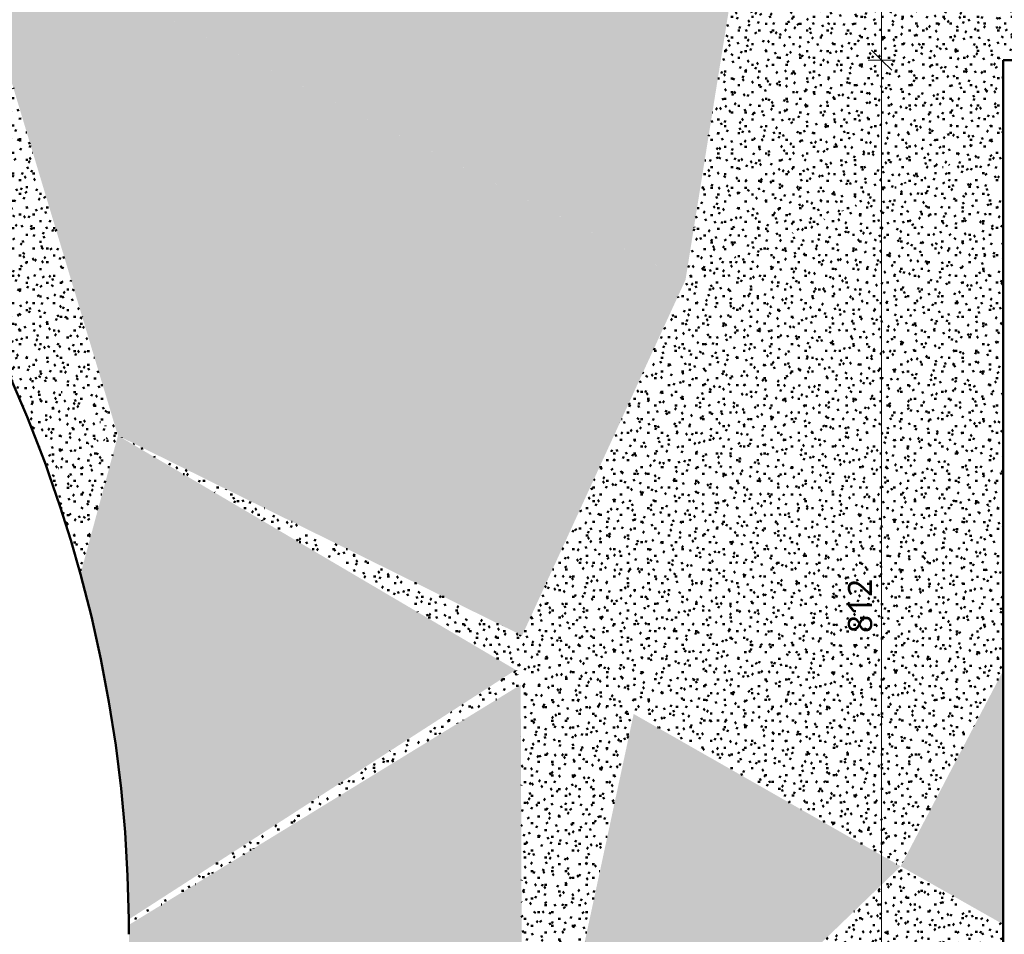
# Model space of a CAD drawing. Header units: millimetres. Extents: x -44271 to 51900, y -56710 to 25730.
# Tile 50 of 61: x -12133 to -4813, y -22827 to -16030. Entities that reach past the tile are written whole.
import ezdxf

# ---------------------------------------------------------------- set-up
doc = ezdxf.new("R2010")
doc.units = ezdxf.units.MM
for name, color, linetype, lineweight in [('A-ANNO-DIMS', 211, 'Continuous', 9), ('A-ANNO-DIMS-100', 211, 'Continuous', 9), ('A-DETL-MBND', 5, 'Continuous', 50)]:
    doc.layers.add(name, color=color, linetype=linetype, lineweight=lineweight)
doc.styles.add('Trebuchet MS', font='trebuc.ttf', dxfattribs={"height": 180})
doc.dimstyles.new('Cotes100e_Intérieur', dxfattribs={"dimscale": 304.8, "dimtxt": 185.571163, "dimasz": 0.492126, "dimexe": 0.328084, "dimexo": 0.0625, "dimgap": 0.065617, "dimtad": 1, "dimdec": 0, "dimlfac": 0.1, "dimzin": 0, "dimdsep": 46, "dimtxsty": 'Trebuchet MS', "dimblk1": 'OBLIQUE', "dimblk2": 'OBLIQUE', "dimsah": 1, "dimcen": 0.09, "dimdle": 0.328084, "dimazin": 0, "dimtfac": 1, "dimtdec": 4, "dimtix": 1, "dimtmove": 0, "dimatfit": 3, "dimfxl": 0.328084, "dimfxlon": 1, "dimtvp": 1, "dimtolj": 1, "dimtzin": 0, "dimarcsym": 2})
pattern_1 = [(0, (0, 0), (203.2, 50.8), [16.764, -135.636, 16.764, -135.636, -812.8]), (0, (0, 0), (203.2, 50.8), [-304.8, 16.764, -288.036, 16.764, -135.636, -355.6]), (0, (0, 0), (203.2, 50.8), [-762, 16.764, -84.836, 16.764, -237.236]), (120, (76.2, 25.4), (-145.59409, 150.57636), [16.764, -135.636, 16.764, -135.636, -812.8]), (120, (76.2, 25.4), (-145.59409, 150.57636), [-304.8, 16.764, -288.036, 16.764, -135.636, -355.6]), (120, (76.2, 25.4), (-145.59409, 150.57636), [-762, 16.764, -84.836, 16.764, -237.236]), (240, (101.6, 127), (-57.60591, -201.37636), [16.764, -135.636, 16.764, -135.636, -812.8]), (240, (101.6, 127), (-57.60591, -201.37636), [-304.8, 16.764, -288.036, 16.764, -135.636, -355.6]), (240, (101.6, 127), (-57.60591, -201.37636), [-762, 16.764, -84.836, 16.764, -237.236])]

# ---------------------------------------------------------------- blocks, each defined once
blk = doc.blocks.new('DIMBLOCK10-02_Toit')
at = {"layer": 'A-ANNO-DIMS-100'}
for p, q in [((-5725, -16330.4), (-5800, -16255.4)), ((-5725, -16330.4), (-5825, -16330.4)), ((-5725, -24448.7), (-5725, -16330.4)), ((-5725, -16330.4), (-5650, -16405.4)), ((-5725, -16330.4), (-5625, -16330.4)), ((-5725, -24448.7), (-5800, -24373.7)), ((-5725, -24448.7), (-5825, -24448.7)), ((-5725, -24448.7), (-5650, -24523.7)), ((-5725, -24448.7), (-5625, -24448.7))]:
    blk.add_line(p, q, dxfattribs=at)
at = {"layer": 'A-ANNO-DIMS-100', "color": 0, "insert": (-5975.3, -20587.7), "char_height": 180, "width": 475.565, "attachment_point": 1, "rotation": 90, "line_spacing_factor": 1.048425, "style": 'Trebuchet MS'}
blk.add_mtext('812', dxfattribs=at)
blk = doc.blocks.new('_Oblique')
at = {"color": 0, "linetype": 'ByBlock', "lineweight": -2}
blk.add_line((-0.5, -0.5), (0.5, 0.5), dxfattribs=at)
blk = doc.blocks.new('DIMBLOCK11-02_Toit')
at = {"layer": 'A-ANNO-DIMS-100'}
for p, q in [((-5725, -16330.4), (-5725, -12589.3)), ((-5725, -12689.3), (-5800, -12614.3)), ((-5725, -12689.3), (-5825, -12689.3)), ((-5725, -12689.3), (-5650, -12764.3)), ((-5725, -12689.3), (-5625, -12689.3)), ((-5725, -16330.4), (-5800, -16255.4)), ((-5725, -16330.4), (-5825, -16330.4)), ((-5725, -16330.4), (-5650, -16405.4)), ((-5725, -16330.4), (-5625, -16330.4))]:
    blk.add_line(p, q, dxfattribs=at)
at = {"layer": 'A-ANNO-DIMS-100', "color": 0, "insert": (-5975.3, -14708), "char_height": 180, "width": 475.565, "attachment_point": 1, "rotation": 90, "line_spacing_factor": 1.048425, "style": 'Trebuchet MS'}
blk.add_mtext('364', dxfattribs=at)

msp = doc.modelspace()

# ---------------------------------------------------------------- hatches: boundary and pattern name
at = {"layer": 'A-DETL-MBND'}
h = msp.add_hatch(dxfattribs=at)
h.set_pattern_fill('FP_507', color=256, style=0, pattern_type=2)
h.set_pattern_definition(pattern_1)
h.paths.add_polyline_path([(-4820.5, -22753.3), (-4820.5, -20866.4), (-5583, -22321.8), (-5202, -22537.5)])
h.paths.add_polyline_path([(-3552.6, -16330.4), (-1457.7, -16330.4), (-1457.7, -12689.3), (-3541.8, -12689.3), (-3550.1, -15489.7)])
h = msp.add_hatch(dxfattribs=at)
h.set_pattern_fill('FP_501', color=256, style=0, pattern_type=2)
h.set_pattern_definition([(359.98438, (-8.825, -7.465), (203.16684, 50.73861), [16.761, -135.614, 16.761, -948.283]), (359.98438, (-8.825, -7.465), (203.16684, 50.73861), [-169.137, -135.614, 16.761, -287.99, -507.918]), (359.98438, (-8.825, -7.465), (203.16684, 50.73861), [-609.502, 16.761, -135.614, 16.761, -338.781]), (359.98438, (-8.825, -7.465), (203.16684, 50.73861), [-778.639, -84.822, 16.761, -237.198]), (119.995, (67.36, 17.91), (-145.57032, 150.59866), [16.764, -135.635, 16.764, -948.428]), (119.995, (67.36, 17.91), (-145.57032, 150.59866), [-169.163, -135.635, 16.764, -288.033, -507.996]), (119.995, (67.36, 17.91), (-145.57032, 150.59866), [-609.595, 16.764, -135.635, 16.764, -338.833]), (119.995, (67.36, 17.91), (-145.57032, 150.59866), [-778.757, -84.835, 16.764, -237.234]), (239.997, (92.76, 119.49), (-57.59768, -201.33684), [16.76, -135.603, 16.76, -948.204]), (239.997, (92.76, 119.49), (-57.59768, -201.33684), [-169.123, -135.603, 16.76, -287.965, -507.876]), (239.997, (92.76, 119.49), (-57.59768, -201.33684), [-609.451, 16.76, -135.603, 16.76, -338.753]), (239.997, (92.76, 119.49), (-57.59768, -201.33684), [-778.573, -84.815, 16.76, -237.178])])
h.paths.add_polyline_path([(-7183, -17963), (-6741.3, -15212.9), (-12569.6, -15242.7), (-7498.7, -17803.5)])
h = msp.add_hatch(dxfattribs=at)
h.set_pattern_fill('FP_508', color=256, style=0, pattern_type=2)
h.set_pattern_definition([(0.04288, (8.88, -6.41), (203.09494, 50.93801), [16.755, -135.566, 16.755, -947.945]), (0.04288, (8.88, -6.41), (203.09494, 50.93801), [-169.076, -135.566, 16.755, -287.887, -507.737]), (0.04288, (8.88, -6.41), (203.09494, 50.93801), [-609.284, 16.755, -135.566, 16.755, -338.661]), (0.04288, (8.88, -6.41), (203.09494, 50.93801), [-778.361, -84.792, 16.755, -237.113]), (120.005, (85.043, 19.04), (-145.51966, 150.426), [16.753, -135.547, 16.753, -947.814]), (120.005, (85.043, 19.04), (-145.51966, 150.426), [-169.053, -135.547, 16.753, -287.847, -507.667]), (120.005, (85.043, 19.04), (-145.51966, 150.426), [-609.2, 16.753, -135.547, 16.753, -338.614]), (120.005, (85.043, 19.04), (-145.51966, 150.426), [-778.253, -84.78, 16.753, -237.08]), (240.017, (110.43, 120.63), (-57.57581, -201.3648), [16.764, -135.635, 16.764, -948.428]), (240.017, (110.43, 120.63), (-57.57581, -201.3648), [-169.163, -135.635, 16.764, -288.034, -507.996]), (240.017, (110.43, 120.63), (-57.57581, -201.3648), [-609.595, 16.764, -135.635, 16.764, -338.833]), (240.017, (110.43, 120.63), (-57.57581, -201.3648), [-778.758, -84.835, 16.764, -237.234])])
h.paths.add_polyline_path([(-7183, -17963), (-4820.5, -16929.1), (-4820.5, -16330.4), (-3673.3, -16330.4), (-6741.3, -15212.9), (-7126.1, -17609)])
h = msp.add_hatch(dxfattribs=at)
h.set_pattern_fill('FP_490', color=256, style=0, pattern_type=2)
h.set_pattern_definition([(0.01447, (-1.46, 0.763), (203.15116, 50.84831), [16.76, -135.603, 16.76, -948.207]), (0.01447, (-1.46, 0.763), (203.15116, 50.84831), [-169.123, -135.603, 16.76, -287.966, -507.877]), (0.01447, (-1.46, 0.763), (203.15116, 50.84831), [-609.453, 16.76, -135.603, 16.76, -338.754]), (0.01447, (-1.46, 0.763), (203.15116, 50.84831), [-778.576, -84.816, 16.76, -237.179]), (119.999, (74.72, 26.18), (-145.5585, 150.52981), [16.76, -135.606, 16.76, -948.228]), (119.999, (74.72, 26.18), (-145.5585, 150.52981), [-169.127, -135.606, 16.76, -287.973, -507.889]), (119.999, (74.72, 26.18), (-145.5585, 150.52981), [-609.466, 16.76, -135.606, 16.76, -338.762]), (119.999, (74.72, 26.18), (-145.5585, 150.52981), [-778.593, -84.817, 16.76, -237.184]), (240.008, (100.116, 127.78), (-57.59215, -201.37727), [16.764, -135.636, 16.764, -948.435]), (240.008, (100.116, 127.78), (-57.59215, -201.37727), [-169.164, -135.636, 16.764, -288.036, -508]), (240.008, (100.116, 127.78), (-57.59215, -201.37727), [-609.6, 16.764, -135.636, 16.764, -338.836]), (240.008, (100.116, 127.78), (-57.59215, -201.37727), [-778.764, -84.836, 16.764, -237.236])])
h.paths.add_polyline_path([(-11403, -19120.8), (-12569.6, -15242.7), (-12571.7, -17947.2), (-12450.8, -18174.5), (-12335.7, -18404.7), (-11535.1, -19019.4)])
h = msp.add_hatch(dxfattribs=at)
h.set_pattern_fill('FP_491', color=256, style=0, pattern_type=2)
h.set_pattern_definition([(359.96722, (-16.095, -17.56), (203.14702, 50.66778), [16.76, -135.6, 16.76, -948.188]), (359.96722, (-16.095, -17.56), (203.14702, 50.66778), [-169.12, -135.6, 16.76, -287.961, -507.867]), (359.96722, (-16.095, -17.56), (203.14702, 50.66778), [-609.44, 16.76, -135.6, 16.76, -338.747]), (359.96722, (-16.095, -17.56), (203.14702, 50.66778), [-778.56, -84.814, 16.76, -237.174]), (119.993, (60.085, 7.79), (-145.55531, 150.61284), [16.763, -135.629, 16.763, -948.387]), (119.993, (60.085, 7.79), (-145.55531, 150.61284), [-169.155, -135.629, 16.763, -288.021, -507.974]), (119.993, (60.085, 7.79), (-145.55531, 150.61284), [-609.568, 16.763, -135.629, 16.763, -338.818]), (119.993, (60.085, 7.79), (-145.55531, 150.61284), [-778.724, -84.832, 16.763, -237.224]), (239.991, (85.48, 109.34), (-57.58889, -201.28108), [16.755, -135.562, -964.672]), (239.991, (85.48, 109.34), (-57.58889, -201.28108), [-152.317, 16.755, -135.562, -812.355]), (239.991, (85.48, 109.34), (-57.58889, -201.28108), [-304.633, 16.755, -287.878, -507.722]), (239.991, (85.48, 109.34), (-57.58889, -201.28108), [-609.266, 16.755, -135.562, -355.405]), (239.991, (85.48, 109.34), (-57.58889, -201.28108), [-761.583, 16.755, -84.79, -253.861]), (239.991, (85.48, 109.34), (-57.58889, -201.28108), [-863.127, 16.755, -237.106])])
h.paths.add_polyline_path([(-11403, -19120.8), (-7183, -17963), (-12569.6, -15242.7), (-11720.3, -18066)])
h = msp.add_hatch(dxfattribs=at)
h.set_pattern_fill('FP_505', color=256, style=0, pattern_type=2)
h.set_pattern_definition([(0.0035, (-0.677, 0.077), (203.1449, 50.81241), [16.759, -135.6, 16.759, -948.181]), (0.0035, (-0.677, 0.077), (203.1449, 50.81241), [-169.119, -135.6, 16.759, -287.959, -507.863]), (0.0035, (-0.677, 0.077), (203.1449, 50.81241), [-609.436, 16.759, -135.6, 16.759, -338.745]), (0.0035, (-0.677, 0.077), (203.1449, 50.81241), [-778.555, -84.813, 16.759, -237.172]), (119.994, (75.5, 25.48), (-145.55403, 150.56753), [16.762, -135.623, 16.762, -948.345]), (119.994, (75.5, 25.48), (-145.55403, 150.56753), [-169.148, -135.623, 16.762, -288.008, -507.951]), (119.994, (75.5, 25.48), (-145.55403, 150.56753), [-609.541, 16.762, -135.623, 16.762, -338.803]), (119.994, (75.5, 25.48), (-145.55403, 150.56753), [-778.689, -84.828, 16.762, -237.213]), (240.007, (100.896, 127.083), (-57.5922, -201.37827), [16.763, -135.63, -965.158]), (240.007, (100.896, 127.083), (-57.5922, -201.37827), [-152.393, 16.763, -135.63, -812.765]), (240.007, (100.896, 127.083), (-57.5922, -201.37827), [-304.787, 16.763, -288.024, -507.978]), (240.007, (100.896, 127.083), (-57.5922, -201.37827), [-609.574, 16.763, -135.63, -355.585]), (240.007, (100.896, 127.083), (-57.5922, -201.37827), [-761.967, 16.763, -84.832, -253.989]), (240.007, (100.896, 127.083), (-57.5922, -201.37827), [-863.563, 16.763, -237.226])])
h.paths.add_polyline_path([(-4820.5, -18713.7), (-4820.5, -16929.1), (-7183, -17963)])
h = msp.add_hatch(dxfattribs=at)
h.set_pattern_fill('FP_495', color=256, style=0, pattern_type=2)
h.set_pattern_definition([(0.03053, (-1.82, 0.836), (203.08191, 50.90222), [16.754, -135.557, 16.754, -947.887]), (0.03053, (-1.82, 0.836), (203.08191, 50.90222), [-169.066, -135.557, 16.754, -287.869, -507.706]), (0.03053, (-1.82, 0.836), (203.08191, 50.90222), [-609.247, 16.754, -135.557, 16.754, -338.64]), (0.03053, (-1.82, 0.836), (203.08191, 50.90222), [-778.313, -84.787, 16.754, -237.099]), (119.996, (74.337, 26.273), (-145.50869, 150.4808), [16.756, -135.573, 16.756, -947.993]), (119.996, (74.337, 26.273), (-145.50869, 150.4808), [-169.085, -135.573, 16.756, -287.901, -507.763]), (119.996, (74.337, 26.273), (-145.50869, 150.4808), [-609.315, 16.756, -135.573, 16.756, -338.678]), (119.996, (74.337, 26.273), (-145.50869, 150.4808), [-778.4, -84.796, 16.756, -237.125]), (240.019, (99.72, 127.875), (-57.57194, -201.3823), [16.764, -135.635, -965.194]), (240.019, (99.72, 127.875), (-57.57194, -201.3823), [-152.399, 16.764, -135.635, -812.795]), (240.019, (99.72, 127.875), (-57.57194, -201.3823), [-304.798, 16.764, -288.034, -507.997]), (240.019, (99.72, 127.875), (-57.57194, -201.3823), [-609.596, 16.764, -135.635, -355.598]), (240.019, (99.72, 127.875), (-57.57194, -201.3823), [-761.995, 16.764, -84.835, -253.998]), (240.019, (99.72, 127.875), (-57.57194, -201.3823), [-863.595, 16.764, -237.235])])
h.paths.add_polyline_path([(-8398, -20606.9), (-7183, -17963), (-11403, -19120.8), (-8408.4, -20601.7)])
h = msp.add_hatch(dxfattribs=at)
h.set_pattern_fill('FP_478', color=256, style=0, pattern_type=2)
h.set_pattern_definition(pattern_1)
h.paths.add_polyline_path([(-7568.5, -21189.6), (-7183, -17963), (-8398, -20606.9), (-8445.1, -20862), (-8408.4, -20972.9), (-7788.4, -21132.9)])
h = msp.add_hatch(dxfattribs=at)
h.set_pattern_fill('FP_506', color=256, style=0, pattern_type=2)
h.set_pattern_definition([(0.00367, (-0.616, 0.074), (203.14575, 50.81301), [16.76, -135.6, 16.76, -948.182]), (0.00367, (-0.616, 0.074), (203.14575, 50.81301), [-169.119, -135.6, 16.76, -287.959, -507.864]), (0.00367, (-0.616, 0.074), (203.14575, 50.81301), [-609.437, 16.76, -135.6, 16.76, -338.745]), (0.00367, (-0.616, 0.074), (203.14575, 50.81301), [-778.555, -84.813, 16.76, -237.172]), (119.994, (75.564, 25.48), (-145.55403, 150.56753), [16.762, -135.623, 16.762, -948.343]), (119.994, (75.564, 25.48), (-145.55403, 150.56753), [-169.147, -135.623, 16.762, -288.008, -507.95]), (119.994, (75.564, 25.48), (-145.55403, 150.56753), [-609.541, 16.762, -135.623, 16.762, -338.803]), (119.994, (75.564, 25.48), (-145.55403, 150.56753), [-778.688, -84.828, 16.762, -237.213]), (240.007, (100.957, 127.08), (-57.5922, -201.37827), [16.763, -135.63, 16.763, -948.396]), (240.007, (100.957, 127.08), (-57.5922, -201.37827), [-169.157, -135.63, 16.763, -288.024, -507.979]), (240.007, (100.957, 127.08), (-57.5922, -201.37827), [-609.574, 16.763, -135.63, 16.763, -338.822]), (240.007, (100.957, 127.08), (-57.5922, -201.37827), [-778.731, -84.832, 16.763, -237.226])])
h.paths.add_polyline_path([(-7568.5, -21189.6), (-4820.5, -19585.4), (-4820.5, -18713.7), (-7183, -17963), (-7542.6, -20972.9)])
h = msp.add_hatch(dxfattribs=at)
h.set_pattern_fill('FP_494', color=256, style=0, pattern_type=2)
h.set_pattern_definition([(359.97864, (-7.5, -49.914), (203.1939, 50.66125), [16.764, -135.632, -965.173]), (359.97864, (-7.5, -49.914), (203.1939, 50.66125), [-152.396, 16.764, -135.632, -812.777]), (359.97864, (-7.5, -49.914), (203.1939, 50.66125), [-304.791, 16.764, -288.028, -507.986]), (359.97864, (-7.5, -49.914), (203.1939, 50.66125), [-609.583, 16.764, -135.632, -355.59]), (359.97864, (-7.5, -49.914), (203.1939, 50.66125), [-761.979, 16.764, -84.834, -253.993]), (359.97864, (-7.5, -49.914), (203.1939, 50.66125), [-863.576, 16.764, -237.229]), (120.025, (68.7, -24.574), (-145.5906, 150.44308), [16.751, -135.531, 16.751, -947.7]), (120.025, (68.7, -24.574), (-145.5906, 150.44308), [-169.033, -135.531, 16.751, -287.812, -507.606]), (120.025, (68.7, -24.574), (-145.5906, 150.44308), [-609.127, 16.751, -135.531, 16.751, -338.573]), (120.025, (68.7, -24.574), (-145.5906, 150.44308), [-778.159, -84.77, 16.751, -237.052]), (239.965, (94.1, 76.89), (-57.60306, -201.10548), [16.746, -135.487, 16.746, -947.394]), (239.965, (94.1, 76.89), (-57.60306, -201.10548), [-168.978, -135.487, 16.746, -287.719, -507.442]), (239.965, (94.1, 76.89), (-57.60306, -201.10548), [-608.93, 16.746, -135.487, 16.746, -338.464]), (239.965, (94.1, 76.89), (-57.60306, -201.10548), [-777.908, -84.743, 16.746, -236.975])])
h.paths.add_polyline_path([(-11963.9, -19274), (-11403, -19120.8), (-12335.7, -18404.7), (-12202.8, -18690.6), (-12078.8, -18980.4), (-12023.8, -19120.8)])
h = msp.add_hatch(dxfattribs=at)
h.set_pattern_fill('FP_380', color=256, style=0, pattern_type=2)
h.set_pattern_definition([(359.97735, (-8.865, -22.877), (203.18406, 50.69368), [16.763, -135.626, -965.126]), (359.97735, (-8.865, -22.877), (203.18406, 50.69368), [-152.388, 16.763, -135.626, -812.738]), (359.97735, (-8.865, -22.877), (203.18406, 50.69368), [-304.777, 16.763, -288.014, -507.961]), (359.97735, (-8.865, -22.877), (203.18406, 50.69368), [-609.553, 16.763, -135.626, -355.573]), (359.97735, (-8.865, -22.877), (203.18406, 50.69368), [-761.942, 16.763, -84.83, -253.981]), (359.97735, (-8.865, -22.877), (203.18406, 50.69368), [-863.534, 16.763, -237.218]), (120.005, (67.33, 2.48), (-145.58264, 150.55707), [16.76, -135.605, 16.76, -135.605, -812.613]), (120.005, (67.33, 2.48), (-145.58264, 150.55707), [-304.73, 16.76, -287.97, 16.76, -135.605, -355.518]), (120.005, (67.33, 2.48), (-145.58264, 150.55707), [-761.824, 16.76, -84.816, 16.76, -237.181]), (239.984, (92.727, 104.02), (-57.60048, -201.25153), [16.754, -135.558, -964.647]), (239.984, (92.727, 104.02), (-57.60048, -201.25153), [-152.313, 16.754, -135.558, -812.334]), (239.984, (92.727, 104.02), (-57.60048, -201.25153), [-304.625, 16.754, -287.871, -507.709]), (239.984, (92.727, 104.02), (-57.60048, -201.25153), [-609.251, 16.754, -135.558, -355.396]), (239.984, (92.727, 104.02), (-57.60048, -201.25153), [-761.563, 16.754, -84.787, -253.854]), (239.984, (92.727, 104.02), (-57.60048, -201.25153), [-863.105, 16.754, -237.1])])
h.paths.add_polyline_path([(-11916.2, -19404.1), (-11403, -19120.8), (-11963.9, -19274), (-11939.8, -19339)])
h = msp.add_hatch(dxfattribs=at)
h.set_pattern_fill('FP_381', color=256, style=0, pattern_type=2)
h.set_pattern_definition([(0.02347, (-5.86, 1.826), (203.06618, 50.88019), [16.753, -135.547, 16.753, -947.813]), (0.02347, (-5.86, 1.826), (203.06618, 50.88019), [-169.053, -135.547, 16.753, -287.847, -507.666]), (0.02347, (-5.86, 1.826), (203.06618, 50.88019), [-609.2, 16.753, -135.547, 16.753, -338.614]), (0.02347, (-5.86, 1.826), (203.06618, 50.88019), [-778.253, -84.78, 16.753, -237.08]), (119.991, (70.29, 27.256), (-145.49773, 150.50726), [16.757, -135.583, 16.757, -948.067]), (119.991, (70.29, 27.256), (-145.49773, 150.50726), [-169.098, -135.583, 16.757, -287.924, -507.802]), (119.991, (70.29, 27.256), (-145.49773, 150.50726), [-609.363, 16.757, -135.583, 16.757, -338.704]), (119.991, (70.29, 27.256), (-145.49773, 150.50726), [-778.461, -84.803, 16.757, -237.144]), (240.021, (95.673, 128.86), (-57.56691, -201.38777), [16.763, -135.631, 16.763, -948.403]), (240.021, (95.673, 128.86), (-57.56691, -201.38777), [-169.158, -135.631, 16.763, -288.026, -507.982]), (240.021, (95.673, 128.86), (-57.56691, -201.38777), [-609.579, 16.763, -135.631, 16.763, -338.824]), (240.021, (95.673, 128.86), (-57.56691, -201.38777), [-778.737, -84.833, 16.763, -237.228])])
h.paths.add_polyline_path([(-11681.2, -20149.5), (-11403, -19120.8), (-11916.2, -19404.1), (-11831.5, -19650.5), (-11753.1, -19899.1)])
h = msp.add_hatch(dxfattribs=at)
h.set_pattern_fill('FP_493', color=256, style=0, pattern_type=2)
h.set_pattern_definition([(0.023, (-5.71, 1.78), (203.06959, 50.87852), [16.753, -135.549, 16.753, -947.826]), (0.023, (-5.71, 1.78), (203.06959, 50.87852), [-169.055, -135.549, 16.753, -287.851, -507.674]), (0.023, (-5.71, 1.78), (203.06959, 50.87852), [-609.208, 16.753, -135.549, 16.753, -338.618]), (0.023, (-5.71, 1.78), (203.06959, 50.87852), [-778.264, -84.781, 16.753, -237.084]), (119.991, (70.44, 27.21), (-145.50009, 150.50936), [16.758, -135.584, 16.758, -948.074]), (119.991, (70.44, 27.21), (-145.50009, 150.50936), [-169.099, -135.584, 16.758, -287.926, -507.806]), (119.991, (70.44, 27.21), (-145.50009, 150.50936), [-609.368, 16.758, -135.584, 16.758, -338.707]), (119.991, (70.44, 27.21), (-145.50009, 150.50936), [-778.467, -84.804, 16.758, -237.146]), (240.02, (95.823, 128.815), (-57.56906, -201.3864), [16.763, -135.631, 16.763, -948.404]), (240.02, (95.823, 128.815), (-57.56906, -201.3864), [-169.158, -135.631, 16.763, -288.026, -507.983]), (240.02, (95.823, 128.815), (-57.56906, -201.3864), [-609.579, 16.763, -135.631, 16.763, -338.825]), (240.02, (95.823, 128.815), (-57.56906, -201.3864), [-778.738, -84.833, 16.763, -237.228])])
h.paths.add_polyline_path([(-11322.2, -22716.6), (-8445.1, -20862), (-11403, -19120.8), (-11681.2, -20149.5), (-11600.5, -20464.2), (-11529.9, -20781.3), (-11469.5, -21100.5), (-11419.4, -21421.5), (-11379.5, -21743.9), (-11350, -22067.5), (-11330.9, -22391.8)])
h = msp.add_hatch(dxfattribs=at)
h.set_pattern_fill('FP_492', color=256, style=0, pattern_type=2)
h.set_pattern_definition([(0.01552, (-10.17, 1.88), (203.05123, 50.854), [16.752, -135.537, 16.752, -947.741]), (0.01552, (-10.17, 1.88), (203.05123, 50.854), [-169.04, -135.537, 16.752, -287.825, -507.628]), (0.01552, (-10.17, 1.88), (203.05123, 50.854), [-609.153, 16.752, -135.537, 16.752, -338.588]), (0.01552, (-10.17, 1.88), (203.05123, 50.854), [-778.193, -84.774, 16.752, -237.062]), (119.986, (65.974, 27.3), (-145.48676, 150.53372), [16.759, -135.593, 16.759, -948.133]), (119.986, (65.974, 27.3), (-145.48676, 150.53372), [-169.11, -135.593, 16.759, -287.944, -507.838]), (119.986, (65.974, 27.3), (-145.48676, 150.53372), [-609.406, 16.759, -135.593, 16.759, -338.728]), (119.986, (65.974, 27.3), (-145.48676, 150.53372), [-778.516, -84.809, 16.759, -237.16]), (240.021, (91.355, 128.9), (-57.56505, -201.38654), [16.763, -135.625, 16.763, -948.356]), (240.021, (91.355, 128.9), (-57.56505, -201.38654), [-169.15, -135.625, 16.763, -288.012, -507.957]), (240.021, (91.355, 128.9), (-57.56505, -201.38654), [-609.548, 16.763, -135.625, 16.763, -338.807]), (240.021, (91.355, 128.9), (-57.56505, -201.38654), [-778.698, -84.829, 16.763, -237.216])])
h.paths.add_polyline_path([(-8445.1, -20862), (-8398, -20606.9), (-11403, -19120.8), (-8818.5, -20642.2)])
h = msp.add_hatch(dxfattribs=at)
h.set_pattern_fill('FP_417', color=256, style=0, pattern_type=2)
h.set_pattern_definition([(0.02888, (6.185, -3.24), (203.10237, 50.89538), [16.756, -135.571, 16.756, -947.98]), (0.02888, (6.185, -3.24), (203.10237, 50.89538), [-169.083, -135.571, 16.756, -287.898, -507.756]), (0.02888, (6.185, -3.24), (203.10237, 50.89538), [-609.307, 16.756, -135.571, 16.756, -338.673]), (0.02888, (6.185, -3.24), (203.10237, 50.89538), [-778.39, -84.795, 16.756, -237.122]), (119.999, (82.35, 22.195), (-145.52517, 150.48208), [16.757, -135.577, 16.757, -948.021]), (119.999, (82.35, 22.195), (-145.52517, 150.48208), [-169.09, -135.577, 16.757, -287.91, -507.778]), (119.999, (82.35, 22.195), (-145.52517, 150.48208), [-609.333, 16.757, -135.577, 16.757, -338.688]), (119.999, (82.35, 22.195), (-145.52517, 150.48208), [-778.423, -84.799, 16.757, -237.132]), (240.016, (107.736, 123.794), (-57.57752, -201.37868), [16.764, -135.636, -965.199]), (240.016, (107.736, 123.794), (-57.57752, -201.37868), [-152.4, 16.764, -135.636, -812.799]), (240.016, (107.736, 123.794), (-57.57752, -201.37868), [-304.8, 16.764, -288.036, -507.999]), (240.016, (107.736, 123.794), (-57.57752, -201.37868), [-609.599, 16.764, -135.636, -355.6]), (240.016, (107.736, 123.794), (-57.57752, -201.37868), [-761.999, 16.764, -84.836, -254]), (240.016, (107.736, 123.794), (-57.57752, -201.37868), [-863.599, 16.764, -237.236])])
h.paths.add_polyline_path([(-5583, -22321.8), (-4820.5, -20866.4), (-4820.5, -19585.4), (-7568.5, -21189.6), (-5831.2, -22180.3)])
h = msp.add_hatch(dxfattribs=at)
h.set_pattern_fill('FP_412', color=256, style=0, pattern_type=2)
h.set_pattern_definition([(359.98942, (-10.68, -3.535), (203.14338, 50.76049), [16.759, -135.598, -964.931]), (359.98942, (-10.68, -3.535), (203.14338, 50.76049), [-152.358, 16.759, -135.598, -812.573]), (359.98942, (-10.68, -3.535), (203.14338, 50.76049), [-304.715, 16.759, -287.956, -507.858]), (359.98942, (-10.68, -3.535), (203.14338, 50.76049), [-609.43, 16.759, -135.598, -355.501]), (359.98942, (-10.68, -3.535), (203.14338, 50.76049), [-761.788, 16.759, -84.812, -253.929]), (359.98942, (-10.68, -3.535), (203.14338, 50.76049), [-863.359, 16.759, -237.17]), (119.991, (65.497, 21.85), (-145.55295, 150.59893), [16.764, -135.634, 16.764, -948.424]), (119.991, (65.497, 21.85), (-145.55295, 150.59893), [-169.162, -135.634, 16.764, -288.032, -507.994]), (119.991, (65.497, 21.85), (-145.55295, 150.59893), [-609.592, 16.764, -135.634, 16.764, -338.832]), (119.991, (65.497, 21.85), (-145.55295, 150.59893), [-778.754, -84.835, 16.764, -237.233]), (240.004, (90.89, 123.44), (-57.58841, -201.36043), [16.761, -135.613, 16.761, -948.272]), (240.004, (90.89, 123.44), (-57.58841, -201.36043), [-169.135, -135.613, 16.761, -287.986, -507.912]), (240.004, (90.89, 123.44), (-57.58841, -201.36043), [-609.495, 16.761, -135.613, 16.761, -338.778]), (240.004, (90.89, 123.44), (-57.58841, -201.36043), [-778.63, -84.821, 16.761, -237.195])])
h.paths.add_polyline_path([(-11321.8, -22757.3), (-8408.4, -20972.9), (-8445.1, -20862), (-11322.2, -22716.6), (-11322, -22736.9)])
h = msp.add_hatch(dxfattribs=at)
h.set_pattern_fill('FP_416', color=256, style=0, pattern_type=2)
h.set_pattern_definition([(359.98177, (-10.556, -11.906), (203.17115, 50.72636), [16.762, -135.617, -965.064]), (359.98177, (-10.556, -11.906), (203.17115, 50.72636), [-152.379, 16.762, -135.617, -812.685]), (359.98177, (-10.556, -11.906), (203.17115, 50.72636), [-304.757, 16.762, -287.995, -507.928]), (359.98177, (-10.556, -11.906), (203.17115, 50.72636), [-609.514, 16.762, -135.617, -355.55]), (359.98177, (-10.556, -11.906), (203.17115, 50.72636), [-761.893, 16.762, -84.824, -253.964]), (359.98177, (-10.556, -11.906), (203.17115, 50.72636), [-863.478, 16.762, -237.203]), (119.996, (65.634, 13.465), (-145.57209, 150.59662), [16.763, -135.632, 16.763, -948.406]), (119.996, (65.634, 13.465), (-145.57209, 150.59662), [-169.159, -135.632, 16.763, -288.027, -507.984]), (119.996, (65.634, 13.465), (-145.57209, 150.59662), [-609.58, 16.763, -135.632, 16.763, -338.825]), (119.996, (65.634, 13.465), (-145.57209, 150.59662), [-778.739, -84.833, 16.763, -237.228]), (239.994, (91.03, 115.04), (-57.59986, -201.32133), [16.759, -135.594, 16.759, -948.144]), (239.994, (91.03, 115.04), (-57.59986, -201.32133), [-169.112, -135.594, 16.759, -287.947, -507.844]), (239.994, (91.03, 115.04), (-57.59986, -201.32133), [-609.412, 16.759, -135.594, 16.759, -338.732]), (239.994, (91.03, 115.04), (-57.59986, -201.32133), [-778.524, -84.81, 16.759, -237.163])])
h.paths.add_polyline_path([(-8392.7, -25029), (-8408.4, -20972.9), (-11321.8, -22757.3), (-11321.6, -22827.3), (-11321.6, -23990.9), (-8586.2, -24960.4)])
h = msp.add_hatch(dxfattribs=at)
h.set_pattern_fill('FP_413', color=256, style=0, pattern_type=2)
h.set_pattern_definition([(359.99472, (-2.57, -9.97), (203.19768, 50.77227), [16.764, -135.634, 16.764, -948.425]), (359.99472, (-2.57, -9.97), (203.19768, 50.77227), [-169.162, -135.634, 16.764, -288.033, -507.994]), (359.99472, (-2.57, -9.97), (203.19768, 50.77227), [-609.593, 16.764, -135.634, 16.764, -338.832]), (359.99472, (-2.57, -9.97), (203.19768, 50.77227), [-778.755, -84.835, 16.764, -237.233]), (120.003, (73.627, 15.42), (-145.59264, 150.56258), [16.762, -135.623, 16.762, -948.344]), (120.003, (73.627, 15.42), (-145.59264, 150.56258), [-169.148, -135.623, 16.762, -288.008, -507.951]), (120.003, (73.627, 15.42), (-145.59264, 150.56258), [-609.541, 16.762, -135.623, 16.762, -338.803]), (120.003, (73.627, 15.42), (-145.59264, 150.56258), [-778.688, -84.828, 16.762, -237.213]), (239.995, (99.027, 117), (-57.60385, -201.33533), [16.761, -135.612, 16.761, -948.268]), (239.995, (99.027, 117), (-57.60385, -201.33533), [-169.134, -135.612, 16.761, -287.985, -507.91]), (239.995, (99.027, 117), (-57.60385, -201.33533), [-609.492, 16.761, -135.612, 16.761, -338.776]), (239.995, (99.027, 117), (-57.60385, -201.33533), [-778.626, -84.821, 16.761, -237.194])])
h.paths.add_polyline_path([(-8392.7, -25029), (-8321.6, -24697.5), (-8321.6, -24446.7), (-8267.7, -24446.7), (-7568.5, -21189.6), (-8408.4, -20972.9), (-8392.7, -25027.3)])
h = msp.add_hatch(dxfattribs=at)
h.set_pattern_fill('FP_414', color=256, style=0, pattern_type=2)
h.set_pattern_definition([(0.0376, (11.19, -11.07), (203.13264, 50.91728), [16.758, -135.591, 16.758, -948.122]), (0.0376, (11.19, -11.07), (203.13264, 50.91728), [-169.108, -135.591, 16.758, -287.941, -507.832]), (0.0376, (11.19, -11.07), (203.13264, 50.91728), [-609.398, 16.758, -135.591, 16.758, -338.724]), (0.0376, (11.19, -11.07), (203.13264, 50.91728), [-778.506, -84.808, 16.758, -237.157]), (120.009, (87.366, 14.37), (-145.54549, 150.43239), [16.754, -135.553, 16.754, -947.857]), (120.009, (87.366, 14.37), (-145.54549, 150.43239), [-169.061, -135.553, 16.754, -287.86, -507.69]), (120.009, (87.366, 14.37), (-145.54549, 150.43239), [-609.228, 16.754, -135.553, 16.754, -338.629]), (120.009, (87.366, 14.37), (-145.54549, 150.43239), [-778.289, -84.784, 16.754, -237.091]), (240.01, (112.76, 115.956), (-57.585115, -201.349265), [16.763, -135.63, 16.763, -948.396]), (240.01, (112.76, 115.956), (-57.585115, -201.349265), [-169.157, -135.63, 16.763, -288.024, -507.979]), (240.01, (112.76, 115.956), (-57.585115, -201.349265), [-609.574, 16.763, -135.63, 16.763, -338.822]), (240.01, (112.76, 115.956), (-57.585115, -201.349265), [-778.731, -84.832, 16.763, -237.226])])
h.paths.add_polyline_path([(-8392.7, -25029), (-8321.6, -24960.4), (-8321.6, -24697.5), (-8374.4, -24943.7)])
h.paths.add_polyline_path([(-8207.3, -24446.7), (-7788.4, -24446.7), (-5583, -22321.8), (-7568.5, -21189.6), (-8267.7, -24446.7)])
h = msp.add_hatch(dxfattribs=at)
h.set_pattern_fill('FP_415', color=256, style=0, pattern_type=2)
h.set_pattern_definition([(359.99998, (-0.005, -0.008), (203.20002, 50.79993), [16.764, -135.636, 16.764, -948.436]), (359.99998, (-0.005, -0.008), (203.20002, 50.79993), [-169.164, -135.636, 16.764, -288.036, -508]), (359.99998, (-0.005, -0.008), (203.20002, 50.79993), [-609.6, 16.764, -135.636, 16.764, -338.836]), (359.99998, (-0.005, -0.008), (203.20002, 50.79993), [-778.764, -84.836, 16.764, -237.236]), (120, (76.195, 25.39), (-145.59409, 150.57636), [16.764, -135.636, 16.764, -135.636, -812.8]), (120, (76.195, 25.39), (-145.59409, 150.57636), [-304.8, 16.764, -288.036, 16.764, -135.636, -355.6]), (120, (76.195, 25.39), (-145.59409, 150.57636), [-762, 16.764, -84.836, 16.764, -237.236]), (240, (101.595, 126.99), (-57.60591, -201.37636), [16.764, -135.636, 16.764, -135.636, -812.8]), (240, (101.595, 126.99), (-57.60591, -201.37636), [-304.8, 16.764, -288.036, 16.764, -135.636, -355.6]), (240, (101.595, 126.99), (-57.60591, -201.37636), [-762, 16.764, -84.836, 16.764, -237.236])])
h.paths.add_polyline_path([(-8392.7, -25029), (-8321.6, -25027.3), (-8321.6, -24960.4), (-8391, -25027.3)])
h.paths.add_polyline_path([(-7788.4, -24446.7), (-4820.5, -24446.7), (-4820.5, -22753.3), (-5583, -22321.8)])

# ---------------------------------------------------------------- linework, layer by layer
for p in [(-1457.7, -16330.4), (-4820.5, -24528.7)]:
    msp.add_line(p, (-4820.5, -16330.4), dxfattribs=at)
at = {"layer": 'A-DETL-MBND', "flags": 128}
for points in [[(-12335.7, -18404.7), (-12202.8, -18690.6), (-12078.8, -18980.4), (-11963.9, -19274)], [(-11963.9, -19274), (-11939.8, -19339), (-11916.2, -19404.1)], [(-11916.2, -19404.1), (-11831.5, -19650.5), (-11753.1, -19899.1), (-11681.2, -20149.5)], [(-11681.2, -20149.5), (-11600.5, -20464.2), (-11529.9, -20781.3), (-11469.5, -21100.5), (-11419.4, -21421.5), (-11379.5, -21743.9), (-11350, -22067.5), (-11330.9, -22391.8), (-11322.2, -22716.6)]]:
    msp.add_lwpolyline(points, dxfattribs=at)
at = {"layer": 'A-DETL-MBND'}
for centre, major_axis, ratio, start_param, end_param in [((-21466.5, -22825.4), (-3188.5, 9633.8), 0.999691, 4.39957, 4.403587), ((-21472.3, -22824), (-7596.6, 6734.8), 0.999679, 3.866771, 3.873664)]:
    msp.add_ellipse(centre, major_axis=major_axis, ratio=ratio, start_param=start_param, end_param=end_param, dxfattribs=at)

# ---------------------------------------------------------------- dimensions: what is measured, and where the dimension line sits
at = {"layer": 'A-ANNO-DIMS'}
for base, p1, p2, override, picture, middle in [((-5725, -12689.3), (-5625, -16330.4), (-5825, -12689.3), {"dimpost": '<>', "dimfxl": 3646.627272}, 'DIMBLOCK11-02_Toit', (-5836.8, -14509.8)), ((-5725, -16330.4), (-5625, -24448.7), (-5625, -16330.4), {"dimpost": '<>', "dimfxl": 8118.257903}, 'DIMBLOCK10-02_Toit', (-5836.5, -20389.5))]:
    dim = msp.add_linear_dim(base=base, p1=p1, p2=p2, angle=90, dimstyle='Cotes100e_Intérieur', override=override, dxfattribs=at)
    dim.commit()
    dim.dimension.update_dxf_attribs({"geometry": picture, "text_midpoint": middle})

doc.saveas('drawing.dxf')
